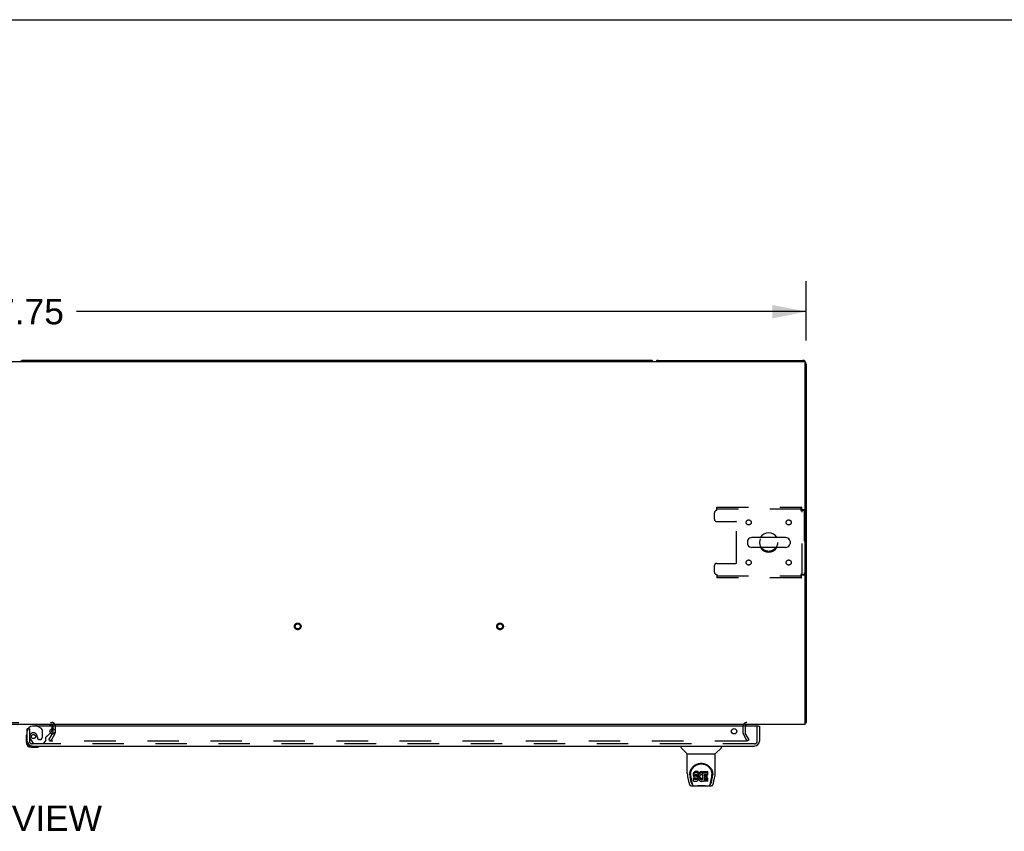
# Model space of a CAD drawing. Header units: inches. Extents: x 0 to 283, y 0 to 183.
# Tile 64 of 70: x 98 to 147, y 143 to 183. Entities that reach past the tile are written whole.
import ezdxf

# ---------------------------------------------------------------- set-up
doc = ezdxf.new("R2010")
doc.units = ezdxf.units.IN
doc.header["$LTSCALE"] = 15.583333
doc.header["$MEASUREMENT"] = 0
doc.linetypes.add('HIDDEN', pattern=[0.2, 0.1, -0.1])
doc.layers.get('0').update_dxf_attribs({"linetype": 'CONTINUOUS'})
for name, color, linetype in [('DEFAULT_2', 8, 'HIDDEN'), ('DIMENSIONS', 7, 'CONTINUOUS'), ('RIGHTHAND_DOOR_ASSEMBLY', 7, 'CONTINUOUS')]:
    doc.layers.add(name, color=color, linetype=linetype)
doc.styles.get("Standard").update_dxf_attribs({"font": 'arial.ttf'})
doc.dimstyles.new('DIMSTYLE_1', dxfattribs={"dimtxt": 1.25, "dimasz": 1.666667, "dimexe": 0.09, "dimexo": 0.07, "dimgap": 0.0375, "dimtad": 0, "dimtih": 1, "dimtoh": 1, "dimzin": 4, "dimdsep": 46, "dimtxsty": 'Standard', "dimblk": '_FILLED', "dimblk1": '_FILLED', "dimblk2": '_FILLED', "dimcen": 0.09, "dimadec": 3, "dimazin": 1, "dimtfac": 1, "dimtdec": 3, "dimtofl": 0, "dimtmove": 0, "dimatfit": 3, "dimldrblk": '_FILLED', "dimfxl": 0, "dimtolj": 1, "dimtzin": 4, "dimarcsym": 0})

# ---------------------------------------------------------------- blocks, each defined once
blk = doc.blocks.new('_FILLED')
at = {"color": 0, "linetype": 'ByBlock'}
blk.add_solid([(0, 0), (-1, 0.2), (-1, -0.2)], dxfattribs=at)
blk = doc.blocks.new('*D1')
at = {"layer": 'DIMENSIONS', "color": 2, "linetype": 'Continuous'}
for p, q in [((59.417, 167.479), (59.417, 170.407)), ((137.167, 167.479), (137.167, 170.407)), ((59.417, 168.907), (95.483, 168.907)), ((137.167, 168.907), (101.101, 168.907))]:
    blk.add_line(p, q, dxfattribs=at)
at = {"layer": 'DIMENSIONS', "color": 2, "linetype": 'Continuous', "xscale": 1.6666666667, "yscale": 1.6666666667, "zscale": 1.6666666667, "rotation": 180}
blk.add_blockref('_FILLED', (59.417, 168.907), dxfattribs=at)
at = {"layer": 'DIMENSIONS', "color": 2, "linetype": 'Continuous', "xscale": 1.6666666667, "yscale": 1.6666666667, "zscale": 1.6666666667}
blk.add_blockref('_FILLED', (137.167, 168.907), dxfattribs=at)
at = {"layer": 'DIMENSIONS', "color": 2, "linetype": 'Continuous', "insert": (98.292, 169.532), "char_height": 1.25, "width": 4.36803, "attachment_point": 2, "line_spacing_factor": 0.9}
blk.add_mtext('77.75', dxfattribs=at)

msp = doc.modelspace()

# ---------------------------------------------------------------- linework, layer by layer
at = {"color": 7, "linetype": 'Continuous'}
for p, q in [((0, 183.333), (283.333, 183.333)), ((129.478, 166.501), (98.481, 166.501)), ((136.144, 157.743), (134.481, 157.743)), ((134.259, 157.565), (134.259, 157.438)), ((136.144, 157.26), (134.481, 157.26)), ((136.367, 157.565), (136.367, 157.438)), ((137.115, 148.605), (137.167, 148.605)), ((137.126, 148.573), (137.115, 148.582))]:
    msp.add_line(p, q, dxfattribs=at)
at = {"color": 3, "linetype": 'Continuous'}
for p, q in [((59.529, 166.449), (137.055, 166.449)), ((129.856, 166.501), (136.978, 166.501)), ((137.115, 148.501), (137.115, 166.389)), ((137.167, 166.312), (137.167, 148.605)), ((137.115, 148.501), (59.469, 148.501)), ((99.938, 148.449), (99.938, 148.422)), ((99.938, 148.304), (99.938, 148.097))]:
    msp.add_line(p, q, dxfattribs=at)
for points in [[(137.126, 148.573), (137.128, 148.575), (137.13, 148.577), (137.132, 148.579), (137.135, 148.581), (137.138, 148.582), (137.141, 148.584), (137.144, 148.586), (137.15, 148.589)], [(137.15, 148.589), (137.153, 148.59), (137.155, 148.592), (137.158, 148.593), (137.16, 148.595), (137.162, 148.596), (137.164, 148.598), (137.165, 148.6), (137.166, 148.601), (137.167, 148.603), (137.167, 148.604), (137.167, 148.605)]]:
    msp.add_lwpolyline(points, dxfattribs=at)
at = {"color": 7, "linetype": 'Continuous'}
for centre, radius, start, end in [((98.481, 166.312), 0.189, 90, 133.4203), ((129.478, 166.312), 0.189, 46.5797, 90), ((134.481, 157.501), 0.241, 90, 146.8152), ((135.313, 157.501), 0.475, 30.5571, 149.4429), ((136.144, 157.501), 0.241, 33.1848, 90), ((134.384, 157.565), 0.125, 146.8152, 180), ((134.384, 157.438), 0.125, 180, 213.1848), ((134.481, 157.501), 0.241, 213.1848, 270), ((135.313, 157.501), 0.475, 210.5571, 329.4429), ((136.144, 157.501), 0.241, 270, 326.8152), ((136.242, 157.565), 0.125, 0, 33.1848), ((136.242, 157.438), 0.125, 326.8152, 360)]:
    msp.add_arc(centre, radius, start, end, dxfattribs=at)
at = {"color": 3, "linetype": 'Continuous'}
for centre, radius, start, end in [((129.856, 166.312), 0.189, 90, 133.513), ((136.978, 166.312), 0.189, 0, 90), ((137.055, 166.389), 0.06, 0, 90), ((134.231, 148.416), 0.085, 90, 175.9511), ((136.978, 148.69), 0.189, 316.4873, 321.7194)]:
    msp.add_arc(centre, radius, start, end, dxfattribs=at)
at = {"layer": 'DEFAULT_2', "color": 8, "linetype": 'HIDDEN'}
for p, q in [((132.75, 159.251), (136.929, 159.251)), ((132.75, 159.084), (132.75, 159.251)), ((136.929, 159.147), (132.75, 159.147)), ((136.929, 159.251), (136.929, 159.147)), ((132.625, 158.959), (132.625, 158.658)), ((136.896, 159.084), (136.91, 159.089)), ((137.063, 159.117), (136.959, 159.117)), ((136.959, 155.885), (136.959, 159.117)), ((137.063, 159.117), (137.063, 155.885)), ((132.75, 158.533), (133.695, 158.533)), ((133.725, 156.5), (133.725, 158.503)), ((132.625, 156.345), (132.625, 156.043)), ((132.75, 156.47), (133.695, 156.47)), ((132.75, 155.918), (132.75, 155.751)), ((132.75, 155.855), (136.929, 155.855)), ((136.929, 155.751), (132.75, 155.751)), ((136.896, 155.918), (136.901, 155.904)), ((136.929, 155.751), (136.929, 155.855)), ((137.063, 155.885), (136.959, 155.885)), ((96.696, 148.605), (99.888, 148.605)), ((100.042, 148.451), (100.042, 148.097)), ((99.737, 147.741), (99.933, 148.081)), ((99.827, 147.689), (100.024, 148.029)), ((99.938, 148.422), (99.938, 148.304)), ((99.938, 148.304), (99.938, 148.097)), ((134.042, 148.416), (134.042, 148.097)), ((134.256, 147.689), (134.06, 148.029)), ((134.146, 148.416), (134.146, 148.097)), ((134.346, 147.741), (134.15, 148.081)), ((99.827, 147.689), (99.737, 147.741)), ((134.21, 147.689), (99.76, 147.689)), ((134.346, 147.741), (134.256, 147.689))]:
    msp.add_line(p, q, dxfattribs=at)
for points in [[(136.929, 159.251), (136.927, 159.25), (136.924, 159.247), (136.922, 159.242), (136.919, 159.235), (136.917, 159.226), (136.915, 159.215), (136.912, 159.203), (136.91, 159.189), (136.908, 159.173), (136.905, 159.157), (136.903, 159.14), (136.901, 159.122), (136.898, 159.103), (136.896, 159.084)], [(136.929, 159.147), (136.927, 159.147), (136.924, 159.146), (136.922, 159.144), (136.919, 159.141), (136.917, 159.138), (136.915, 159.134), (136.912, 159.129), (136.91, 159.124), (136.908, 159.118), (136.905, 159.112), (136.903, 159.105), (136.901, 159.098), (136.896, 159.084)], [(136.896, 159.084), (136.915, 159.087), (136.933, 159.089), (136.951, 159.091), (136.968, 159.094), (136.985, 159.096), (137, 159.099), (137.014, 159.101), (137.026, 159.103), (137.037, 159.106), (137.046, 159.108), (137.054, 159.11), (137.059, 159.113), (137.062, 159.115), (137.063, 159.117)], [(136.91, 159.089), (136.917, 159.091), (136.923, 159.094), (136.929, 159.096), (136.935, 159.099), (136.94, 159.101), (136.945, 159.103), (136.949, 159.106), (136.953, 159.108), (136.955, 159.11), (136.957, 159.113), (136.959, 159.115), (136.959, 159.117)], [(137.063, 155.885), (137.062, 155.888), (137.059, 155.89), (137.054, 155.892), (137.046, 155.895), (137.037, 155.897), (137.026, 155.9), (137.014, 155.902), (137, 155.904), (136.985, 155.907), (136.968, 155.909), (136.951, 155.911), (136.933, 155.914), (136.915, 155.916), (136.896, 155.918)], [(136.959, 155.885), (136.959, 155.888), (136.957, 155.89), (136.955, 155.892), (136.953, 155.895), (136.949, 155.897), (136.945, 155.9), (136.94, 155.902), (136.935, 155.904), (136.929, 155.907), (136.923, 155.909), (136.917, 155.911), (136.91, 155.914), (136.896, 155.918)], [(136.896, 155.918), (136.898, 155.9), (136.901, 155.881), (136.903, 155.863), (136.905, 155.846), (136.908, 155.83), (136.91, 155.814), (136.912, 155.8), (136.915, 155.788), (136.917, 155.777), (136.919, 155.768), (136.922, 155.761), (136.924, 155.756), (136.927, 155.752), (136.929, 155.751)], [(136.901, 155.904), (136.903, 155.898), (136.905, 155.891), (136.908, 155.885), (136.91, 155.879), (136.912, 155.874), (136.915, 155.869), (136.917, 155.865), (136.919, 155.862), (136.922, 155.859), (136.924, 155.857), (136.927, 155.856), (136.929, 155.855)], [(134.23, 147.706), (134.23, 147.704), (134.23, 147.703), (134.229, 147.701), (134.228, 147.699), (134.227, 147.697), (134.226, 147.696), (134.225, 147.694), (134.223, 147.693), (134.221, 147.692), (134.219, 147.691), (134.217, 147.69), (134.215, 147.689), (134.213, 147.689), (134.21, 147.689)], [(134.228, 147.714), (134.229, 147.712), (134.23, 147.71), (134.23, 147.708), (134.23, 147.706), (134.23, 147.706)]]:
    msp.add_lwpolyline(points, dxfattribs=at)
for centre, radius in [((134.323, 158.491), 0.125), ((136.302, 158.491), 0.125), ((135.313, 157.501), 0.438), ((134.323, 156.512), 0.125), ((136.302, 156.512), 0.125), ((112.035, 153.355), 0.164), ((112.035, 153.355), 0.124), ((122.035, 153.355), 0.164), ((122.035, 153.355), 0.124)]:
    msp.add_circle(centre, radius, dxfattribs=at)
for centre, radius, start, end in [((132.75, 158.959), 0.125, 90, 180), ((132.75, 158.658), 0.125, 180, 270), ((133.695, 158.503), 0.03, 0, 90), ((132.75, 156.345), 0.125, 90, 180), ((133.695, 156.5), 0.03, 270, 360), ((132.75, 156.043), 0.125, 180, 270), ((99.888, 148.451), 0.154, 0, 90), ((99.888, 148.451), 0.05, 0, 90), ((134.231, 148.416), 0.189, 90, 180), ((99.905, 148.097), 0.033, 330, 360), ((99.905, 148.097), 0.137, 330, 360), ((134.179, 148.097), 0.137, 180, 210), ((134.231, 148.416), 0.085, 175.9511, 180), ((134.179, 148.097), 0.033, 180, 210)]:
    msp.add_arc(centre, radius, start, end, dxfattribs=at)
at = {"layer": 'RIGHTHAND_DOOR_ASSEMBLY', "color": 8, "linetype": 'HIDDEN'}
for p, q in [((99.739, 148.501), (99.109, 148.501)), ((98.771, 148.297), (98.701, 148.297)), ((98.771, 148.297), (98.771, 147.69)), ((99.178, 148.422), (99.347, 148.324)), ((99.397, 148.238), (99.397, 147.858)), ((99.647, 147.932), (99.81, 148.094)), ((99.896, 148.304), (99.896, 148.344)), ((134.75, 147.69), (134.75, 148.422)), ((98.846, 147.746), (98.947, 147.602)), ((134.608, 147.547), (98.913, 147.547)), ((99.012, 147.568), (99.463, 147.568)), ((99.168, 147.858), (99.168, 147.847)), ((99.299, 147.76), (99.266, 147.76)), ((99.463, 147.568), (99.589, 147.694)), ((99.589, 147.694), (99.589, 147.873))]:
    msp.add_line(p, q, dxfattribs=at)
at = {"layer": 'RIGHTHAND_DOOR_ASSEMBLY', "color": 7, "linetype": 'Continuous'}
for p, q in [((99.109, 148.501), (99.109, 148.462)), ((99.109, 148.462), (99.178, 148.422)), ((98.654, 148.038), (98.652, 148.032)), ((98.701, 148.297), (98.667, 148.297)), ((99.81, 148.094), (99.867, 148.151)), ((99.896, 148.222), (99.896, 148.304)), ((134.834, 148.422), (134.854, 148.422)), ((98.607, 147.903), (98.607, 147.646)), ((98.667, 147.69), (98.667, 147.646)), ((98.87, 147.383), (99.126, 147.383)), ((99.255, 147.428), (99.262, 147.43)), ((130.975, 147.443), (130.975, 147.381)), ((131.285, 147.055), (130.987, 147.353)), ((131.29, 147.05), (132.668, 147.05)), ((131.29, 146.078), (131.29, 147.05)), ((132.668, 146.078), (132.668, 147.05)), ((132.674, 147.055), (132.972, 147.353)), ((132.983, 147.443), (132.983, 147.381)), ((131.409, 146.023), (131.409, 146.023)), ((131.416, 146.11), (131.415, 146.046)), ((131.452, 146.036), (131.452, 146.013)), ((131.595, 146.081), (131.593, 146.058)), ((131.593, 145.991), (131.593, 146.058)), ((131.595, 146.015), (131.593, 145.991)), ((131.6, 146.105), (131.595, 146.081)), ((131.595, 146.015), (131.595, 146.081)), ((131.6, 146.038), (131.595, 146.015)), ((131.609, 146.127), (131.6, 146.105)), ((131.6, 146.038), (131.6, 146.105)), ((131.609, 146.06), (131.6, 146.038)), ((131.623, 146.147), (131.609, 146.127)), ((131.609, 146.06), (131.609, 146.127)), ((131.623, 146.08), (131.609, 146.06)), ((131.632, 146.155), (131.623, 146.147)), ((131.623, 146.08), (131.623, 146.147)), ((131.632, 146.088), (131.623, 146.08)), ((131.641, 146.161), (131.632, 146.155)), ((131.632, 146.088), (131.632, 146.155)), ((131.641, 146.095), (131.632, 146.088)), ((131.663, 146.171), (131.641, 146.161)), ((131.641, 146.095), (131.641, 146.161)), ((131.663, 146.104), (131.641, 146.095)), ((131.686, 146.178), (131.663, 146.171)), ((131.663, 146.104), (131.663, 146.171)), ((131.686, 146.112), (131.663, 146.104)), ((131.665, 145.994), (131.667, 146.009)), ((131.667, 146.009), (131.67, 146.016)), ((131.667, 145.964), (131.667, 146.009)), ((131.67, 146.016), (131.676, 146.021)), ((131.672, 145.958), (131.672, 146.017)), ((131.676, 146.021), (131.69, 146.025)), ((131.678, 146.021), (131.677, 146.021)), ((131.692, 146.017), (131.678, 146.021)), ((131.678, 145.954), (131.678, 146.021)), ((131.826, 146.178), (131.686, 146.178)), ((131.686, 146.112), (131.686, 146.178)), ((131.826, 146.112), (131.686, 146.112)), ((131.69, 146.025), (131.705, 146.026)), ((131.716, 146.018), (131.692, 146.017)), ((131.692, 145.95), (131.692, 146.017)), ((131.705, 146.026), (131.818, 146.026)), ((131.74, 146.016), (131.716, 146.018)), ((131.716, 145.951), (131.716, 146.018)), ((131.764, 146.011), (131.74, 146.016)), ((131.74, 145.95), (131.74, 146.016)), ((131.775, 146.006), (131.764, 146.011)), ((131.764, 145.944), (131.764, 146.011)), ((131.785, 146), (131.775, 146.006)), ((131.775, 145.94), (131.775, 146.006)), ((131.802, 145.983), (131.785, 146)), ((131.785, 145.933), (131.785, 146)), ((131.818, 146.026), (131.824, 146.027)), ((131.824, 146.027), (131.825, 146.032)), ((131.825, 146.032), (131.827, 146.045)), ((131.83, 146.014), (131.825, 145.97)), ((131.828, 146.136), (131.826, 146.178)), ((131.826, 146.112), (131.826, 146.178)), ((131.828, 146.069), (131.826, 146.112)), ((131.827, 146.045), (131.828, 146.069)), ((131.828, 146.069), (131.828, 146.136)), ((131.834, 146.036), (131.83, 146.014)), ((131.83, 145.948), (131.83, 146.014)), ((131.84, 146.058), (131.834, 146.036)), ((131.834, 145.97), (131.834, 146.036)), ((131.849, 146.078), (131.84, 146.058)), ((131.84, 145.991), (131.84, 146.058)), ((131.849, 146.012), (131.84, 145.991)), ((131.86, 146.098), (131.849, 146.078)), ((131.849, 146.012), (131.849, 146.078)), ((131.86, 146.031), (131.849, 146.012)), ((131.873, 146.116), (131.86, 146.098)), ((131.86, 146.031), (131.86, 146.098)), ((131.873, 146.049), (131.86, 146.031)), ((131.887, 146.133), (131.873, 146.116)), ((131.873, 146.049), (131.873, 146.116)), ((131.887, 146.066), (131.873, 146.049)), ((131.904, 146.148), (131.887, 146.133)), ((131.887, 146.066), (131.887, 146.133)), ((131.904, 146.081), (131.887, 146.066)), ((131.922, 146.161), (131.904, 146.148)), ((131.904, 146.081), (131.904, 146.148)), ((131.922, 146.094), (131.904, 146.081)), ((131.942, 146.17), (131.922, 146.161)), ((131.922, 146.094), (131.922, 146.161)), ((131.942, 146.103), (131.922, 146.094)), ((131.931, 146.004), (131.923, 145.993)), ((131.942, 146.011), (131.931, 146.004)), ((131.964, 146.175), (131.942, 146.17)), ((131.942, 146.103), (131.942, 146.17)), ((131.964, 146.108), (131.942, 146.103)), ((131.967, 146.022), (131.942, 146.011)), ((131.986, 146.177), (131.964, 146.175)), ((131.964, 146.108), (131.964, 146.175)), ((131.986, 146.11), (131.964, 146.108)), ((131.979, 146.025), (131.967, 146.022)), ((131.993, 146.025), (131.979, 146.025)), ((131.986, 146.177), (132.009, 146.177)), ((131.986, 146.11), (131.986, 146.177)), ((132.009, 146.11), (131.986, 146.11)), ((132.006, 146.022), (131.993, 146.025)), ((132.018, 146.017), (132.006, 146.022)), ((132.02, 146.175), (132.009, 146.177)), ((132.009, 146.11), (132.009, 146.177)), ((132.02, 146.108), (132.009, 146.11)), ((132.03, 146.172), (132.02, 146.175)), ((132.02, 146.108), (132.02, 146.175)), ((132.03, 146.105), (132.02, 146.108)), ((132.05, 146.088), (132.024, 146.019)), ((132.049, 146.159), (132.03, 146.172)), ((132.03, 146.105), (132.03, 146.172)), ((132.049, 146.093), (132.03, 146.105)), ((132.049, 146.159), (132.049, 146.093)), ((132.051, 146.156), (132.051, 146.093)), ((132.059, 146.176), (132.296, 146.176)), ((132.059, 145.784), (132.059, 146.176)), ((132.059, 146.11), (132.296, 146.11)), ((132.129, 146.022), (132.129, 145.954)), ((132.296, 146.026), (132.134, 146.026)), ((132.134, 146.017), (132.265, 146.017)), ((132.27, 145.872), (132.27, 146.012)), ((132.3, 146.031), (132.3, 146.172)), ((132.543, 146.11), (132.544, 146.046)), ((132.55, 146.023), (132.55, 146.023)), ((131.306, 145.935), (131.371, 145.63)), ((131.478, 145.657), (131.425, 145.928)), ((131.462, 145.915), (131.519, 145.622)), ((131.529, 145.554), (131.537, 145.554)), ((131.535, 145.558), (131.538, 145.548)), ((131.539, 145.547), (131.538, 145.548)), ((131.593, 145.991), (131.594, 145.967)), ((131.594, 145.967), (131.598, 145.943)), ((131.596, 145.705), (131.596, 145.847)), ((131.598, 145.943), (131.606, 145.921)), ((131.66, 145.852), (131.6, 145.851)), ((131.6, 145.784), (131.6, 145.851)), ((131.66, 145.785), (131.6, 145.784)), ((131.601, 145.7), (131.745, 145.7)), ((131.606, 145.921), (131.619, 145.901)), ((131.619, 145.901), (131.636, 145.884)), ((131.636, 145.884), (131.655, 145.871)), ((131.655, 145.871), (131.667, 145.866)), ((131.72, 145.852), (131.66, 145.852)), ((131.66, 145.785), (131.66, 145.852)), ((131.72, 145.785), (131.66, 145.785)), ((131.664, 145.979), (131.665, 145.994)), ((131.665, 145.972), (131.664, 145.979)), ((131.665, 145.972), (131.665, 145.994)), ((131.667, 145.964), (131.665, 145.972)), ((131.672, 145.958), (131.667, 145.964)), ((131.667, 145.866), (131.678, 145.864)), ((131.678, 145.954), (131.672, 145.958)), ((131.692, 145.95), (131.678, 145.954)), ((131.678, 145.864), (131.726, 145.864)), ((131.716, 145.951), (131.692, 145.95)), ((131.74, 145.95), (131.716, 145.951)), ((131.736, 145.853), (131.72, 145.852)), ((131.72, 145.785), (131.72, 145.852)), ((131.736, 145.786), (131.72, 145.785)), ((131.726, 145.864), (131.733, 145.863)), ((131.733, 145.863), (131.74, 145.861)), ((131.742, 145.857), (131.736, 145.853)), ((131.736, 145.786), (131.736, 145.853)), ((131.742, 145.79), (131.736, 145.786)), ((131.764, 145.944), (131.74, 145.95)), ((131.74, 145.861), (131.746, 145.856)), ((131.744, 145.858), (131.742, 145.857)), ((131.742, 145.79), (131.742, 145.857)), ((131.748, 145.795), (131.742, 145.79)), ((131.745, 145.7), (131.757, 145.702)), ((131.746, 145.856), (131.751, 145.85)), ((131.748, 145.795), (131.748, 145.855)), ((131.757, 145.807), (131.748, 145.795)), ((131.751, 145.85), (131.758, 145.837)), ((131.757, 145.807), (131.757, 145.839)), ((131.759, 145.814), (131.757, 145.807)), ((131.757, 145.702), (131.768, 145.706)), ((131.758, 145.837), (131.76, 145.822)), ((131.759, 145.814), (131.759, 145.826)), ((131.76, 145.822), (131.759, 145.814)), ((131.775, 145.94), (131.764, 145.944)), ((131.768, 145.706), (131.788, 145.72)), ((131.785, 145.933), (131.775, 145.94)), ((131.802, 145.916), (131.785, 145.933)), ((131.788, 145.72), (131.805, 145.737)), ((131.815, 145.963), (131.802, 145.983)), ((131.802, 145.916), (131.802, 145.983)), ((131.815, 145.896), (131.802, 145.916)), ((131.805, 145.737), (131.811, 145.746)), ((131.811, 145.746), (131.817, 145.757)), ((131.824, 145.941), (131.815, 145.963)), ((131.815, 145.896), (131.815, 145.963)), ((131.824, 145.874), (131.815, 145.896)), ((131.817, 145.757), (131.825, 145.78)), ((131.825, 145.937), (131.824, 145.941)), ((131.824, 145.874), (131.824, 145.941)), ((131.831, 145.851), (131.824, 145.874)), ((131.825, 145.903), (131.825, 145.97)), ((131.83, 145.948), (131.825, 145.903)), ((131.825, 145.903), (131.826, 145.881)), ((131.825, 145.78), (131.832, 145.803)), ((131.826, 145.881), (131.83, 145.859)), ((131.834, 145.97), (131.83, 145.948)), ((131.83, 145.859), (131.834, 145.837)), ((131.833, 145.827), (131.831, 145.851)), ((131.832, 145.803), (131.833, 145.827)), ((131.833, 145.827), (131.833, 145.841)), ((131.84, 145.991), (131.834, 145.97)), ((131.834, 145.837), (131.841, 145.816)), ((131.841, 145.816), (131.862, 145.777)), ((131.862, 145.777), (131.875, 145.758)), ((131.875, 145.758), (131.89, 145.742)), ((131.89, 145.742), (131.906, 145.727)), ((131.896, 145.919), (131.895, 145.892)), ((131.895, 145.892), (131.896, 145.879)), ((131.899, 145.946), (131.896, 145.919)), ((131.896, 145.879), (131.896, 145.919)), ((131.896, 145.879), (131.899, 145.866)), ((131.898, 145.938), (131.899, 145.933)), ((131.903, 145.958), (131.899, 145.946)), ((131.899, 145.933), (131.909, 145.908)), ((131.899, 145.866), (131.899, 145.933)), ((131.899, 145.866), (131.909, 145.841)), ((131.908, 145.97), (131.903, 145.958)), ((131.906, 145.727), (131.924, 145.713)), ((131.923, 145.993), (131.908, 145.97)), ((131.909, 145.908), (131.923, 145.885)), ((131.909, 145.841), (131.909, 145.908)), ((131.909, 145.841), (131.923, 145.818)), ((131.923, 145.885), (131.932, 145.875)), ((131.923, 145.818), (131.923, 145.885)), ((131.923, 145.818), (131.932, 145.808)), ((131.924, 145.713), (131.934, 145.708)), ((131.932, 145.875), (131.942, 145.866)), ((131.932, 145.808), (131.932, 145.875)), ((131.932, 145.808), (131.942, 145.799)), ((131.934, 145.708), (131.944, 145.704)), ((131.942, 145.866), (131.953, 145.859)), ((131.942, 145.799), (131.942, 145.866)), ((131.942, 145.799), (131.953, 145.792)), ((131.944, 145.704), (131.966, 145.699)), ((131.953, 145.859), (131.965, 145.854)), ((131.953, 145.792), (131.953, 145.859)), ((131.953, 145.792), (131.965, 145.787)), ((131.965, 145.854), (131.978, 145.851)), ((131.965, 145.787), (131.965, 145.854)), ((131.965, 145.787), (131.978, 145.785)), ((131.966, 145.699), (131.988, 145.696)), ((131.978, 145.851), (131.992, 145.851)), ((131.978, 145.785), (131.978, 145.851)), ((131.978, 145.785), (131.992, 145.784)), ((131.988, 145.696), (132.01, 145.699)), ((131.992, 145.851), (132.005, 145.853)), ((131.992, 145.784), (131.992, 145.851)), ((131.992, 145.784), (132.005, 145.786)), ((132.005, 145.853), (132.018, 145.857)), ((132.005, 145.786), (132.005, 145.853)), ((132.005, 145.786), (132.018, 145.79)), ((132.01, 145.699), (132.031, 145.706)), ((132.018, 145.857), (132.03, 145.862)), ((132.018, 145.79), (132.018, 145.857)), ((132.018, 145.79), (132.03, 145.796)), ((132.03, 145.862), (132.041, 145.87)), ((132.03, 145.796), (132.03, 145.862)), ((132.03, 145.796), (132.041, 145.803)), ((132.031, 145.706), (132.05, 145.718)), ((132.041, 145.87), (132.041, 145.803)), ((132.047, 145.869), (132.059, 145.851)), ((132.047, 145.802), (132.059, 145.784)), ((132.05, 145.718), (132.051, 145.718)), ((132.061, 145.718), (132.051, 145.718)), ((132.061, 145.705), (132.061, 145.718)), ((132.297, 145.7), (132.066, 145.7)), ((132.131, 145.863), (132.131, 145.786)), ((132.134, 145.95), (132.265, 145.95)), ((132.265, 145.868), (132.135, 145.868)), ((132.135, 145.848), (132.297, 145.848)), ((132.135, 145.781), (132.297, 145.781)), ((132.301, 145.705), (132.301, 145.844)), ((132.42, 145.548), (132.424, 145.558)), ((132.42, 145.547), (132.42, 145.548)), ((132.422, 145.554), (132.43, 145.554)), ((132.44, 145.622), (132.497, 145.912)), ((132.481, 145.657), (132.534, 145.928)), ((132.497, 145.912), (132.497, 145.916)), ((132.588, 145.63), (132.653, 145.935)), ((131.495, 145.475), (132.464, 145.475)), ((131.581, 145.475), (131.575, 145.475)), ((131.581, 145.475), (131.58, 145.475)), ((132.379, 145.475), (132.378, 145.475))]:
    msp.add_line(p, q, dxfattribs=at)
at = {"layer": 'RIGHTHAND_DOOR_ASSEMBLY', "color": 3, "linetype": 'Continuous'}
for p, q in [((98.667, 147.69), (98.667, 148.297)), ((134.834, 148.422), (98.917, 148.422)), ((134.854, 148.422), (134.854, 147.69)), ((98.913, 147.443), (134.608, 147.443))]:
    msp.add_line(p, q, dxfattribs=at)
at = {"layer": 'RIGHTHAND_DOOR_ASSEMBLY', "color": 7, "linetype": 'Continuous'}
for points in [[(131.409, 146.036), (131.411, 146.077), (131.418, 146.127), (131.429, 146.174), (131.443, 146.218), (131.46, 146.26), (131.48, 146.299), (131.502, 146.336), (131.527, 146.371), (131.554, 146.404), (131.584, 146.434), (131.615, 146.463), (131.649, 146.488), (131.685, 146.512), (131.723, 146.533), (131.762, 146.551), (131.803, 146.566), (131.846, 146.578), (131.89, 146.587), (131.935, 146.592), (131.98, 146.594), (132.025, 146.592), (132.069, 146.586), (132.113, 146.578), (132.156, 146.566), (132.197, 146.55), (132.237, 146.532), (132.275, 146.511), (132.31, 146.488), (132.344, 146.462), (132.375, 146.434), (132.405, 146.403), (132.432, 146.371), (132.457, 146.336), (132.479, 146.298), (132.499, 146.259), (132.516, 146.217), (132.53, 146.173), (132.541, 146.126), (132.548, 146.076), (132.55, 146.036)], [(131.452, 146.036), (131.453, 146.056), (131.454, 146.08), (131.457, 146.104), (131.461, 146.128), (131.465, 146.152), (131.471, 146.175), (131.478, 146.198), (131.486, 146.22), (131.494, 146.241), (131.504, 146.262), (131.514, 146.283), (131.525, 146.302), (131.536, 146.321), (131.548, 146.339), (131.561, 146.356), (131.574, 146.373), (131.588, 146.389), (131.602, 146.404), (131.616, 146.418), (131.631, 146.431), (131.646, 146.444), (131.661, 146.456), (131.677, 146.467), (131.692, 146.478), (131.708, 146.488), (131.724, 146.497), (131.74, 146.505), (131.756, 146.513), (131.772, 146.52), (131.787, 146.527), (131.803, 146.533), (131.819, 146.538), (131.835, 146.543), (131.851, 146.547), (131.867, 146.551), (131.883, 146.554), (131.899, 146.557), (131.915, 146.559), (131.931, 146.561), (131.947, 146.562), (131.963, 146.563), (131.979, 146.563), (131.995, 146.563), (132.011, 146.562), (132.026, 146.561), (132.042, 146.559), (132.058, 146.557), (132.074, 146.554), (132.09, 146.551), (132.106, 146.547), (132.122, 146.543), (132.138, 146.538), (132.154, 146.533), (132.17, 146.527), (132.186, 146.521), (132.202, 146.513), (132.218, 146.506), (132.234, 146.497), (132.25, 146.488), (132.266, 146.478), (132.281, 146.468), (132.297, 146.457), (132.312, 146.445), (132.327, 146.432), (132.342, 146.419), (132.356, 146.404), (132.37, 146.389), (132.384, 146.374), (132.397, 146.357), (132.41, 146.34), (132.422, 146.321), (132.434, 146.302), (132.445, 146.283), (132.455, 146.263), (132.465, 146.242), (132.473, 146.22), (132.481, 146.198), (132.488, 146.175), (132.493, 146.152), (132.498, 146.129), (132.502, 146.105), (132.504, 146.081), (132.506, 146.056), (132.506, 146.036)], [(131.29, 146.078), (131.291, 146.045), (131.294, 146.005), (131.3, 145.966), (131.306, 145.935)], [(131.409, 146.023), (131.409, 146.028), (131.409, 146.036)], [(131.452, 146.013), (131.453, 145.996), (131.454, 145.968), (131.458, 145.94), (131.462, 145.915)], [(132.497, 145.916), (132.498, 145.919), (132.498, 145.922), (132.499, 145.925), (132.499, 145.928), (132.5, 145.931), (132.5, 145.934), (132.501, 145.938), (132.501, 145.941), (132.502, 145.945), (132.502, 145.948), (132.503, 145.952), (132.503, 145.956), (132.504, 145.96), (132.504, 145.964), (132.504, 145.968), (132.505, 145.972), (132.505, 145.977), (132.505, 145.981), (132.506, 145.986), (132.506, 145.991), (132.506, 145.995), (132.506, 146), (132.506, 146.005), (132.506, 146.01), (132.506, 146.036)], [(132.55, 146.036), (132.55, 146.029), (132.55, 146.023)], [(132.653, 145.935), (132.659, 145.965), (132.664, 146.005), (132.668, 146.045), (132.668, 146.079)], [(131.371, 145.63), (131.374, 145.617), (131.378, 145.598), (131.383, 145.581), (131.389, 145.566), (131.394, 145.553), (131.4, 145.54), (131.407, 145.529), (131.414, 145.518), (131.422, 145.509), (131.431, 145.5), (131.441, 145.492), (131.453, 145.485), (131.465, 145.48), (131.478, 145.477), (131.491, 145.475), (131.495, 145.475)], [(131.519, 145.622), (131.521, 145.61), (131.524, 145.597), (131.528, 145.583), (131.531, 145.57), (131.535, 145.558)], [(131.539, 145.547), (131.544, 145.535), (131.55, 145.522), (131.557, 145.512), (131.563, 145.503), (131.571, 145.494), (131.579, 145.488), (131.588, 145.482), (131.597, 145.478), (131.607, 145.475), (131.615, 145.475)], [(131.6, 145.851), (131.6, 145.851), (131.599, 145.851), (131.599, 145.851), (131.599, 145.851), (131.598, 145.851), (131.598, 145.85), (131.597, 145.85), (131.597, 145.85), (131.597, 145.849), (131.596, 145.849), (131.596, 145.848), (131.596, 145.848), (131.596, 145.847), (131.596, 145.847)], [(131.6, 145.784), (131.6, 145.784), (131.599, 145.784), (131.599, 145.784), (131.599, 145.784), (131.598, 145.784), (131.598, 145.784), (131.597, 145.783), (131.597, 145.783), (131.597, 145.783), (131.596, 145.782), (131.596, 145.782), (131.596, 145.781), (131.596, 145.781), (131.596, 145.78)], [(132.344, 145.475), (132.351, 145.475), (132.361, 145.478), (132.371, 145.482), (132.38, 145.488), (132.388, 145.494), (132.396, 145.503), (132.402, 145.512), (132.409, 145.522), (132.415, 145.535), (132.42, 145.547)], [(132.424, 145.558), (132.428, 145.57), (132.431, 145.583), (132.434, 145.597), (132.438, 145.61), (132.44, 145.622)], [(132.464, 145.475), (132.467, 145.475), (132.48, 145.476), (132.493, 145.48), (132.505, 145.485), (132.517, 145.491), (132.527, 145.499), (132.536, 145.508), (132.545, 145.518), (132.552, 145.528), (132.558, 145.54), (132.565, 145.552), (132.57, 145.566), (132.575, 145.581), (132.58, 145.598), (132.585, 145.616), (132.588, 145.63)], [(131.696, 145.475), (131.716, 145.475), (131.739, 145.477), (131.762, 145.479), (131.787, 145.482), (131.812, 145.485), (131.839, 145.488), (131.867, 145.49), (131.895, 145.493), (131.924, 145.494), (131.953, 145.495), (131.982, 145.496), (132.011, 145.495), (132.04, 145.494), (132.069, 145.492), (132.097, 145.49), (132.124, 145.487), (132.15, 145.484), (132.175, 145.482), (132.199, 145.479), (132.221, 145.477), (132.243, 145.475), (132.263, 145.475)], [(131.696, 145.475), (131.718, 145.475), (131.745, 145.477), (131.772, 145.48), (131.829, 145.485)], [(131.829, 145.485), (131.858, 145.488), (131.888, 145.49), (131.918, 145.492), (131.948, 145.493), (131.979, 145.494), (132.009, 145.494), (132.04, 145.492), (132.07, 145.491), (132.1, 145.488), (132.129, 145.485), (132.186, 145.48)], [(132.186, 145.48), (132.214, 145.477), (132.24, 145.475), (132.263, 145.475)]]:
    msp.add_lwpolyline(points, dxfattribs=at)
at = {"layer": 'RIGHTHAND_DOOR_ASSEMBLY', "color": 8, "linetype": 'HIDDEN'}
msp.add_circle((98.971, 147.91), 0.101, dxfattribs=at)
at = {"layer": 'RIGHTHAND_DOOR_ASSEMBLY', "color": 3, "linetype": 'Continuous'}
for centre in [(99.917, 148.172), (133.604, 148.172)]:
    msp.add_circle(centre, 0.133, dxfattribs=at)
at = {"layer": 'RIGHTHAND_DOOR_ASSEMBLY', "color": 8, "linetype": 'HIDDEN'}
for centre, radius, start, end in [((99.739, 148.344), 0.157, 0, 90), ((98.971, 147.91), 0.187, 17.8482, 196.8439), ((98.775, 147.847), 0.393, 1.6599, 17.9298), ((99.297, 148.238), 0.1, 0, 59.908), ((98.913, 147.69), 0.142, 180, 270), ((99.161, 147.968), 0.386, 196.8439, 215.1), ((99.012, 147.647), 0.079, 215.1, 270), ((99.266, 147.858), 0.098, 180, 270), ((99.299, 147.858), 0.098, 270, 360), ((99.628, 147.873), 0.039, 111.6096, 180), ((99.577, 148.003), 0.1, 291.6096, 315), ((134.608, 147.69), 0.142, 270, 360)]:
    msp.add_arc(centre, radius, start, end, dxfattribs=at)
at = {"layer": 'RIGHTHAND_DOOR_ASSEMBLY', "color": 7, "linetype": 'Continuous'}
for centre, radius, start, end in [((98.857, 147.903), 0.25, 149.1101, 180), ((98.655, 148.023), 0.015, 96.3796, 149.1101), ((98.652, 148.023), 0.015, 0, 83.6204), ((99.796, 148.222), 0.1, 315, 360), ((98.87, 147.646), 0.263, 180, 270), ((98.87, 147.646), 0.203, 180, 270), ((99.126, 147.633), 0.25, 270, 300.8899), ((99.247, 147.428), 0.015, 6.3796, 90), ((99.247, 147.432), 0.015, 300.8899, 353.6204), ((131.015, 147.381), 0.0394, 180, 225), ((131.299, 147.069), 0.0197, 225, 262.5), ((132.66, 147.069), 0.0197, 277.5, 315), ((132.944, 147.381), 0.0394, 315, 360)]:
    msp.add_arc(centre, radius, start, end, dxfattribs=at)
at = {"layer": 'RIGHTHAND_DOOR_ASSEMBLY', "color": 3, "linetype": 'Continuous'}
for centre, radius, start, end in [((98.917, 148.172), 0.25, 90, 180), ((98.913, 147.69), 0.246, 180, 270), ((134.608, 147.69), 0.246, 270, 360)]:
    msp.add_arc(centre, radius, start, end, dxfattribs=at)
at = {"layer": 'RIGHTHAND_DOOR_ASSEMBLY', "color": 7, "linetype": 'Continuous'}
for centre, major_axis, ratio, start_param, end_param in [((131.979, 146.036), (0, 0.565), 0.999848, 1.137008, 1.76365), ((132.02, 146.021), (0, 0.00448), 1, -3.557718, -1.937287), ((132.046, 146.156), (0, 0.00448), 1, -1.566905, -0.665444), ((132.046, 146.089), (0.00448, 0), 1, 0.003842, 0.905353), ((132.134, 146.022), (0, 0.00448), 1, 0, 1.570796), ((132.134, 146.021), (0, 0.00448), 1, -4.318348, -3.643774), ((132.134, 146.021), (0.00448, 0), 1, -2.072978, -1.570796), ((132.265, 146.012), (0, 0.00448), 1, -1.570796, 0), ((132.296, 146.172), (0, 0.00448), 1, -1.570796, 0), ((132.296, 146.105), (0, 0.00448), 1, -1.570796, 0), ((132.296, 146.031), (0, 0.00448), 1, -3.141593, -1.570796), ((131.979, 146.036), (0, 0.565), 0.999848, 4.519536, 5.145564), ((131.536, 145.908), (0.007, 0.354), 0.213027, -3.923008, -3.13761), ((131.601, 145.705), (0.00483, 0), 1, -3.141593, -1.570796), ((132.044, 145.866), (0, 0.00448), 1, 0, 0.651783), ((132.044, 145.799), (0, 0.00448), 1, 0, 0.651783), ((132.044, 145.866), (0.00448, 0), 1, 0.594971, 1.570796), ((132.044, 145.799), (0.00448, 0), 1, 0.594971, 1.570796), ((132.066, 145.705), (0, 0.00448), 1, -4.712389, -3.141593), ((132.134, 145.954), (0, 0.00448), 1, -4.712389, -3.141593), ((132.135, 145.863), (0, 0.00448), 1, 0, 1.570796), ((132.135, 145.853), (0, 0.00448), 1, -4.712389, -3.141593), ((132.135, 145.786), (0, 0.00448), 1, -4.712389, -3.141593), ((132.265, 145.945), (0, 0.00448), 1, -1.570796, 0), ((132.265, 145.872), (0, 0.00448), 1, -3.141593, -1.570796), ((132.297, 145.844), (0, 0.00448), 1, -1.570796, 0), ((132.297, 145.777), (0, 0.00448), 1, -1.570796, 0), ((132.297, 145.705), (0, 0.00448), 1, -3.141593, -1.570796), ((132.423, 145.908), (-0.007, 0.354), 0.213027, -3.145575, -2.360177)]:
    msp.add_ellipse(centre, major_axis=major_axis, ratio=ratio, start_param=start_param, end_param=end_param, dxfattribs=at)

# ---------------------------------------------------------------- texts
at = {"layer": 'DIMENSIONS', "color": 2, "linetype": 'Continuous', "insert": (98.093, 144.501), "char_height": 1.25, "width": 8.51766, "attachment_point": 2, "line_spacing_factor": 0.9}
msp.add_mtext('TOP VIEW', dxfattribs=at)

# ---------------------------------------------------------------- dimensions: what is measured, and where the dimension line sits
at = {"layer": 'DIMENSIONS', "color": 2, "linetype": 'Continuous'}
dim = msp.add_linear_dim(base=(59.417, 168.907), p1=(137.167, 170.477), p2=(59.417, 170.477), angle=180, dimstyle='DIMSTYLE_1', dxfattribs=at)
dim.commit()
dim.dimension.update_dxf_attribs({"geometry": '*D1', "text_midpoint": (98.296, 168.891), "dimtype": 160})

doc.saveas('drawing.dxf')
